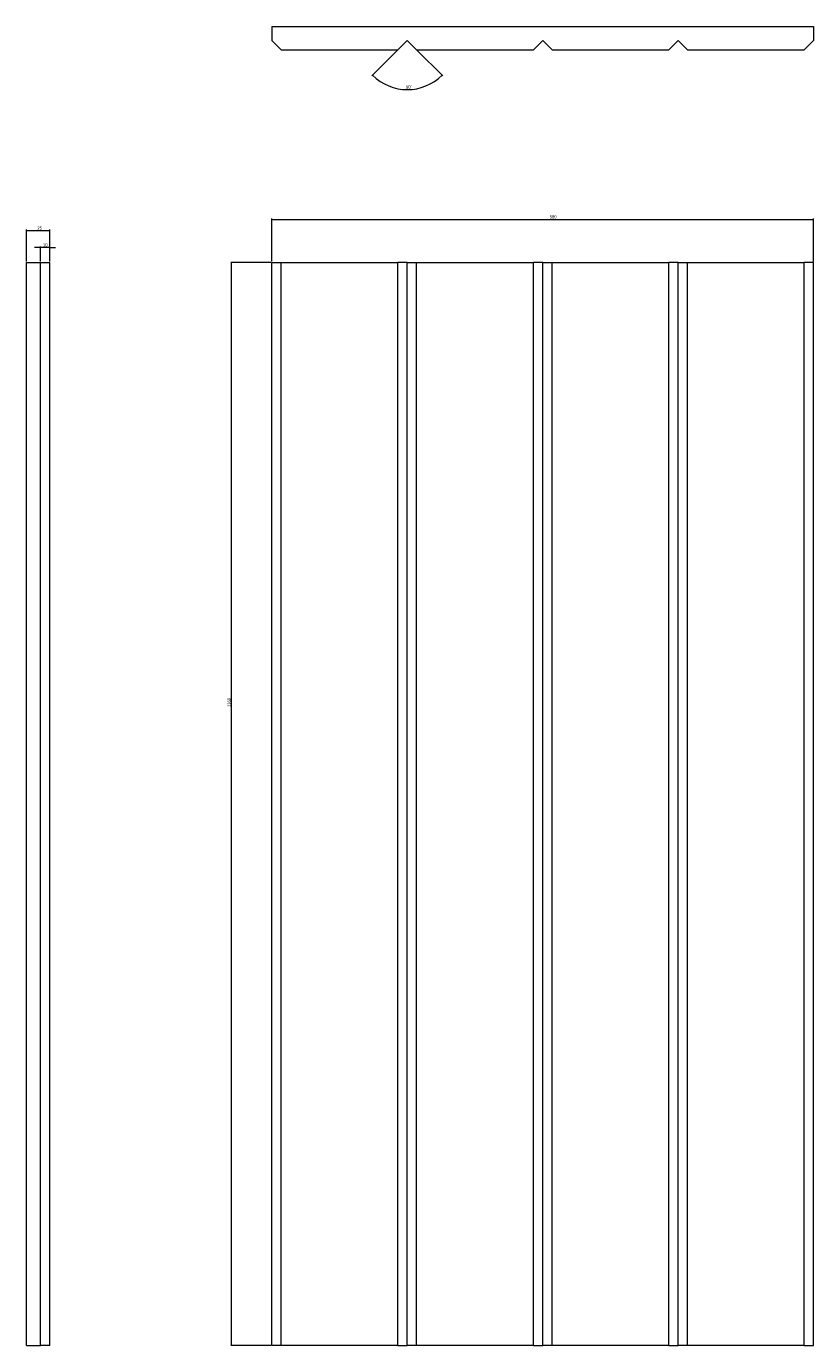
# Model space of a CAD drawing. Header units: millimetres. Extents: x 565 to 1408, y 172 to 1584.
import ezdxf

# ---------------------------------------------------------------- set-up
doc = ezdxf.new("R2010")
doc.units = ezdxf.units.MM
doc.styles.add('SLDTEXTSTYLE0', font='TXT', dxfattribs={"width": 0.75})
doc.dimstyles.new('SLDDIMSTYLE0', dxfattribs={"dimtxt": 3.5, "dimasz": 3.302, "dimexe": 0, "dimexo": 0.0625, "dimgap": 0.875, "dimtad": 1, "dimrnd": 1e-09, "dimzin": 12, "dimdsep": 46, "dimtxsty": 'SLDTEXTSTYLE0', "dimsah": 1, "dimcen": 0.09, "dimadec": 0, "dimazin": 3, "dimtfac": 1, "dimtofl": 0, "dimtmove": 0, "dimatfit": 3, "dimfxl": 0, "dimfrac": 2, "dimtolj": 1, "dimtzin": 12, "dimarcsym": 0})
doc.dimstyles.new('SLDDIMSTYLE1', dxfattribs={"dimtxt": 3.5, "dimasz": 3.302, "dimexe": 0, "dimexo": 0.0625, "dimgap": 0.875, "dimtad": 1, "dimrnd": 1e-09, "dimzin": 12, "dimdsep": 46, "dimtxsty": 'SLDTEXTSTYLE0', "dimsah": 1, "dimcen": 0.09, "dimadec": 0, "dimazin": 3, "dimtfac": 1, "dimtmove": 0, "dimatfit": 0, "dimfxl": 0, "dimfrac": 2, "dimtolj": 1, "dimtzin": 12, "dimarcsym": 0})
doc.dimstyles.new('SLDDIMSTYLE2', dxfattribs={"dimtxt": 3.5, "dimasz": 3.302, "dimexe": 0, "dimexo": 0.0625, "dimgap": 0.875, "dimtad": 1, "dimdec": 4, "dimzin": 12, "dimdsep": 46, "dimtxsty": 'SLDTEXTSTYLE0', "dimsah": 1, "dimcen": 0.09, "dimazin": 3, "dimtfac": 1, "dimtofl": 0, "dimtmove": 0, "dimatfit": 3, "dimfxl": 0, "dimfrac": 2, "dimtolj": 1, "dimtzin": 12, "dimarcsym": 0})

# ---------------------------------------------------------------- blocks, each defined once
blk = doc.blocks.new('_D')
at = {"color": 7, "linetype": 'Continuous', "lineweight": 0}
for p, q in [((828.1, 1332.7), (828.1, 1378.7)), ((828.1, 1377.7), (1408.1, 1377.7)), ((1408.1, 1332.7), (1408.1, 1378.7))]:
    blk.add_line(p, q, dxfattribs=at)
for points in [[(828.1, 1377.7), (831.4, 1377.2), (831.4, 1378.2)], [(1408.1, 1377.7), (1404.8, 1378.2), (1404.8, 1377.2)]]:
    blk.add_solid(points, dxfattribs=at)
at = {"color": 7, "linetype": 'Continuous', "lineweight": 0, "insert": (1125.6, 1382.2), "char_height": 3.5, "attachment_point": 1, "style": 'SLDTEXTSTYLE0'}
blk.add_mtext('580', dxfattribs=at)
blk = doc.blocks.new('_D_1')
at = {"color": 7, "linetype": 'Continuous', "lineweight": 0}
for p, q in [((827.1, 1331.7), (784, 1331.7)), ((785, 171.7), (785, 1331.7)), ((827.1, 171.7), (784, 171.7))]:
    blk.add_line(p, q, dxfattribs=at)
for points in [[(785, 1331.7), (784.5, 1328.4), (785.5, 1328.4)], [(785, 171.7), (785.5, 175), (784.5, 175)]]:
    blk.add_solid(points, dxfattribs=at)
at = {"color": 7, "linetype": 'Continuous', "lineweight": 0, "insert": (780.5, 855.5), "char_height": 3.5, "attachment_point": 1, "rotation": 90, "style": 'SLDTEXTSTYLE0'}
blk.add_mtext('1160', dxfattribs=at)
blk = doc.blocks.new('_D_2')
at = {"color": 7, "linetype": 'Continuous', "lineweight": 0}
for p, q in [((580.3, 1347.7), (573.9, 1347.7)), ((580.3, 1332.7), (580.3, 1348.7)), ((590.3, 1347.7), (580.3, 1347.7)), ((590.3, 1332.7), (590.3, 1348.7)), ((590.3, 1347.7), (596.6, 1347.7))]:
    blk.add_line(p, q, dxfattribs=at)
for points in [[(580.3, 1347.7), (577, 1348.2), (577, 1347.2)], [(590.3, 1347.7), (593.6, 1347.2), (593.6, 1348.2)]]:
    blk.add_solid(points, dxfattribs=at)
at = {"color": 7, "linetype": 'Continuous', "lineweight": 0, "insert": (583.1, 1352.2), "char_height": 3.5, "attachment_point": 1, "style": 'SLDTEXTSTYLE0'}
blk.add_mtext('10', dxfattribs=at)
blk = doc.blocks.new('_D_3')
at = {"color": 7, "linetype": 'Continuous', "lineweight": 0}
for p, q in [((565.3, 1332.7), (565.3, 1366.7)), ((565.3, 1365.7), (590.3, 1365.7)), ((590.3, 1332.7), (590.3, 1366.7))]:
    blk.add_line(p, q, dxfattribs=at)
for points in [[(565.3, 1365.7), (568.6, 1365.2), (568.6, 1366.2)], [(590.3, 1365.7), (587, 1366.2), (587, 1365.2)]]:
    blk.add_solid(points, dxfattribs=at)
at = {"color": 7, "linetype": 'Continuous', "lineweight": 0, "insert": (577, 1370.2), "char_height": 3.5, "attachment_point": 1, "style": 'SLDTEXTSTYLE0'}
blk.add_mtext('25', dxfattribs=at)
blk = doc.blocks.new('_D_4')
at = {"color": 7, "linetype": 'Continuous', "lineweight": 0}
for p, q in [((962.4, 1558.7), (935.1, 1531.4)), ((983.8, 1558.7), (1011.1, 1531.4))]:
    blk.add_line(p, q, dxfattribs=at)
blk.add_arc((973.1, 1569.4), 52.7, 225, 315, dxfattribs=at)
for points in [[(935.8, 1532.1), (937.9, 1529.5), (938.6, 1530.2)], [(1010.4, 1532.1), (1007.6, 1530.2), (1008.3, 1529.5)]]:
    blk.add_solid(points, dxfattribs=at)
at = {"color": 7, "linetype": 'Continuous', "lineweight": 0, "insert": (971.6, 1521.1), "char_height": 3.5, "attachment_point": 1, "rotation": 2.4247, "style": 'SLDTEXTSTYLE0'}
blk.add_mtext('90°', dxfattribs=at)

msp = doc.modelspace()

# ---------------------------------------------------------------- linework, layer by layer
at = {"color": 7, "linetype": 'Continuous', "lineweight": 15}
for p, q in [((828.09675, 1584.37946), (828.09675, 1569.37946)), ((828.09675, 1584.37946), (1408.09675, 1584.37946)), ((1408.09675, 1584.37946), (1408.09675, 1569.37946)), ((828.09675, 1569.37946), (838.09675, 1559.37946)), ((973.09675, 1569.37946), (963.09675, 1559.37946)), ((973.09675, 1569.37946), (983.09675, 1559.37946)), ((1118.09675, 1569.37946), (1108.09675, 1559.37946)), ((1118.09675, 1569.37946), (1128.09675, 1559.37946)), ((1263.09675, 1569.37946), (1253.09675, 1559.37946)), ((1263.09675, 1569.37946), (1273.09675, 1559.37946)), ((1408.09675, 1569.37946), (1398.09675, 1559.37946)), ((838.09675, 1559.37946), (963.09675, 1559.37946)), ((983.09675, 1559.37946), (1108.09675, 1559.37946)), ((1128.09675, 1559.37946), (1253.09675, 1559.37946)), ((1273.09675, 1559.37946), (1398.09675, 1559.37946)), ((565.26368, 171.67328), (565.26368, 1331.67328)), ((565.26368, 1331.67328), (580.26368, 1331.67328)), ((580.26368, 171.67328), (580.26368, 1331.67328)), ((580.26368, 1331.67328), (590.26368, 1331.67328)), ((590.26368, 171.67328), (590.26368, 1331.67328)), ((828.09675, 171.67328), (828.09675, 1331.67328)), ((828.09675, 1331.67328), (838.09675, 1331.67328)), ((838.09675, 171.67328), (838.09675, 1331.67328)), ((838.09675, 1331.67328), (963.09675, 1331.67328)), ((963.09675, 171.67328), (963.09675, 1331.67328)), ((973.09675, 1331.67328), (963.09675, 1331.67328)), ((973.09675, 171.67328), (973.09675, 1331.67328)), ((973.09675, 1331.67328), (983.09675, 1331.67328)), ((983.09675, 171.67328), (983.09675, 1331.67328)), ((983.09675, 1331.67328), (1108.09675, 1331.67328)), ((1108.09675, 171.67328), (1108.09675, 1331.67328)), ((1118.09675, 1331.67328), (1108.09675, 1331.67328)), ((1118.09675, 171.67328), (1118.09675, 1331.67328)), ((1118.09675, 1331.67328), (1128.09675, 1331.67328)), ((1128.09675, 1331.67328), (1253.09675, 1331.67328)), ((1128.09675, 171.67328), (1128.09675, 1331.67328)), ((1253.09675, 171.67328), (1253.09675, 1331.67328)), ((1263.09675, 1331.67328), (1253.09675, 1331.67328)), ((1263.09675, 171.67328), (1263.09675, 1331.67328)), ((1263.09675, 1331.67328), (1273.09675, 1331.67328)), ((1273.09675, 171.67328), (1273.09675, 1331.67328)), ((1273.09675, 1331.67328), (1398.09675, 1331.67328)), ((1398.09675, 171.67328), (1398.09675, 1331.67328)), ((1408.09675, 1331.67328), (1398.09675, 1331.67328)), ((1408.09675, 171.67328), (1408.09675, 1331.67328)), ((565.26368, 171.67328), (580.26368, 171.67328)), ((590.26368, 171.67328), (580.26368, 171.67328)), ((838.09675, 171.67328), (828.09675, 171.67328)), ((963.09675, 171.67328), (838.09675, 171.67328)), ((963.09675, 171.67328), (973.09675, 171.67328)), ((983.09675, 171.67328), (973.09675, 171.67328)), ((1108.09675, 171.67328), (983.09675, 171.67328)), ((1108.09675, 171.67328), (1118.09675, 171.67328)), ((1128.09675, 171.67328), (1118.09675, 171.67328)), ((1253.09675, 171.67328), (1128.09675, 171.67328)), ((1253.09675, 171.67328), (1263.09675, 171.67328)), ((1273.09675, 171.67328), (1263.09675, 171.67328)), ((1398.09675, 171.67328), (1273.09675, 171.67328)), ((1398.09675, 171.67328), (1408.09675, 171.67328))]:
    msp.add_line(p, q, dxfattribs=at)

# ---------------------------------------------------------------- dimensions: what is measured, and where the dimension line sits
at = {"color": 7, "linetype": 'Continuous', "lineweight": 0}
dim = msp.add_angular_dim_2l(base=(973.09675, 1516.65711), line1=((963.09675, 1559.37946), (973.09675, 1569.37946)), line2=((983.09675, 1559.37946), (973.09675, 1569.37946)), dimstyle='SLDDIMSTYLE2', dxfattribs=at)
dim.commit()
dim.dimension.update_dxf_attribs({"geometry": '_D_4', "text_midpoint": (975.32726, 1516.70432), "dimtype": 162})
for base, p1, p2, dimstyle, picture, middle in [((1408.09675, 1377.67328), (828.09675, 1331.67328), (1408.09675, 1331.67328), 'SLDDIMSTYLE0', '_D', (1129.5073, 1377.67328)), ((590.26368, 1365.67328), (565.26368, 1331.67328), (590.26368, 1331.67328), 'SLDDIMSTYLE0', '_D_3', (579.6019, 1365.67328)), ((580.26368, 1347.67328), (590.26368, 1331.67328), (580.26368, 1331.67328), 'SLDDIMSTYLE1', '_D_2', (585.68236, 1347.67328))]:
    dim = msp.add_linear_dim(base=base, p1=p1, p2=p2, dimstyle=dimstyle, dxfattribs=at)
    dim.commit()
    dim.dimension.update_dxf_attribs({"geometry": picture, "text_midpoint": middle, "dimtype": 160})
dim = msp.add_linear_dim(base=(784.97488, 1331.67328), p1=(828.09675, 171.67328), p2=(828.09675, 1331.67328), angle=90, dimstyle='SLDDIMSTYLE0', dxfattribs=at)
dim.commit()
dim.dimension.update_dxf_attribs({"geometry": '_D_1', "text_midpoint": (784.97488, 860.64639), "dimtype": 160})

doc.saveas('drawing.dxf')
